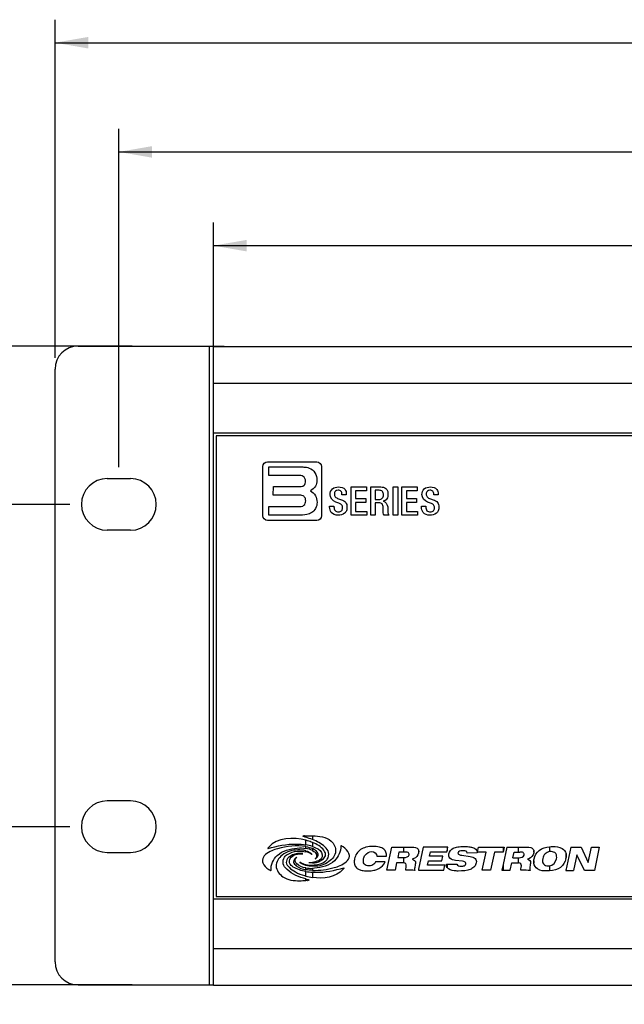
# Paper-space layout 'AV3_1' of a CAD drawing. Header units: inches. Extents: x 0 to 34, y -3.3 to 22.
# Tile 3 of 48: x 6.8 to 10, y 4.9 to 10.2. Entities that reach past the tile are written whole.
import ezdxf
from ezdxf.enums import TextEntityAlignment as Align

# ---------------------------------------------------------------- set-up
doc = ezdxf.new("R2010")
doc.units = ezdxf.units.IN
doc.header["$LTSCALE"] = 1.87
doc.header["$MEASUREMENT"] = 0
doc.layers.get('0').update_dxf_attribs({"linetype": 'CONTINUOUS'})
doc.layers.add('3_ALL_AXES', color=7, linetype='CONTINUOUS')
doc.layers.add('DIM', color=7, linetype='CONTINUOUS')
doc.dimstyles.new('DIMSTYLE_1', dxfattribs={"dimtxt": 0.125, "dimasz": 0.18, "dimexe": 0.125, "dimexo": 0.0625, "dimgap": 0.0625, "dimtad": 0, "dimtih": 1, "dimtoh": 1, "dimzin": 4, "dimdsep": 46, "dimtxsty": 'Standard', "dimblk": '_FILLED', "dimblk1": '_FILLED', "dimblk2": '_FILLED', "dimcen": 0.09, "dimadec": 0, "dimazin": 0, "dimtp": 0.01, "dimtm": 0.01, "dimtfac": 1, "dimtofl": 0, "dimtmove": 0, "dimatfit": 3, "dimldrblk": '_FILLED', "dimfxl": 0, "dimtolj": 1, "dimtzin": 4, "dimarcsym": 0})

# ---------------------------------------------------------------- blocks, each defined once
blk = doc.blocks.new('_FILLED')
at = {"color": 0, "linetype": 'ByBlock'}
blk.add_solid([(0, 0), (-1, 0.174), (-1, -0.174)], dxfattribs=at)
blk = doc.blocks.new('*D5')
at = {"layer": 'DIM', "color": 2, "linetype": 'Continuous'}
for p, q in [((6.9527, 8.3751), (6.9527, 10.2105)), ((25.9527, 8.3751), (25.9527, 10.2105)), ((6.9527, 10.0855), (14.5877, 10.0855)), ((25.9527, 10.0855), (15.5877, 10.0855))]:
    blk.add_line(p, q, dxfattribs=at)
at = {"layer": 'DIM', "color": 2, "linetype": 'Continuous', "xscale": 0.18, "yscale": 0.18, "zscale": 0.18, "rotation": 180}
blk.add_blockref('_FILLED', (6.9527, 10.0855), dxfattribs=at)
at = {"layer": 'DIM', "color": 2, "linetype": 'Continuous', "xscale": 0.18, "yscale": 0.18, "zscale": 0.18}
blk.add_blockref('_FILLED', (25.9527, 10.0855), dxfattribs=at)
at = {"layer": 'DIM', "color": 2, "linetype": 'Continuous'}
for s, width, p, p2 in [('19.00', 1.362964, (14.6502, 10.023), (15.2752, 10.023)), ('[', 1.498984, (14.6502, 9.8355), (14.7752, 9.8355)), ('482,6', 1.111027, (14.7752, 9.8355), (15.4002, 9.8355)), (']', 1.498984, (15.4002, 9.8355), (15.5252, 9.8355))]:
    blk.add_text(s, height=0.125, dxfattribs=dict(at, width=width)).set_placement(p, p2, align=Align.FIT)
blk = doc.blocks.new('*D6')
at = {"layer": 'DIM', "color": 2, "linetype": 'Continuous'}
for p, q in [((7.2991, 7.7808), (7.2991, 9.6175)), ((25.6062, 7.7808), (25.6062, 9.6175)), ((7.2991, 9.4925), (16.0777, 9.4925)), ((25.6062, 9.4925), (16.8277, 9.4925))]:
    blk.add_line(p, q, dxfattribs=at)
at = {"layer": 'DIM', "color": 2, "linetype": 'Continuous', "xscale": 0.18, "yscale": 0.18, "zscale": 0.18, "rotation": 180}
blk.add_blockref('_FILLED', (7.2991, 9.4925), dxfattribs=at)
at = {"layer": 'DIM', "color": 2, "linetype": 'Continuous', "xscale": 0.18, "yscale": 0.18, "zscale": 0.18}
blk.add_blockref('_FILLED', (25.6062, 9.4925), dxfattribs=at)
at = {"layer": 'DIM', "color": 2, "linetype": 'Continuous'}
for s, width, p, p2 in [('18.31', 1.363216, (16.1402, 9.43), (16.7652, 9.43)), ('[', 1.498984, (16.1402, 9.2425), (16.2652, 9.2425)), (']', 1.498984, (16.6402, 9.2425), (16.7652, 9.2425))]:
    blk.add_text(s, height=0.125, dxfattribs=dict(at, width=width)).set_placement(p, p2, align=Align.FIT)
blk.add_text('465', height=0.125, dxfattribs=at).set_placement((16.2652, 9.2425), (16.6402, 9.2425), align=Align.FIT)
blk = doc.blocks.new('*D7')
at = {"layer": 'DIM', "color": 2, "linetype": 'Continuous'}
for p, q in [((7.8127, 8.3973), (7.8127, 9.1084)), ((25.0927, 8.3973), (25.0927, 9.1084)), ((7.8127, 8.9834), (17.2286, 8.9834)), ((25.0927, 8.9834), (18.2286, 8.9834))]:
    blk.add_line(p, q, dxfattribs=at)
at = {"layer": 'DIM', "color": 2, "linetype": 'Continuous', "xscale": 0.18, "yscale": 0.18, "zscale": 0.18, "rotation": 180}
blk.add_blockref('_FILLED', (7.8127, 8.9834), dxfattribs=at)
at = {"layer": 'DIM', "color": 2, "linetype": 'Continuous', "xscale": 0.18, "yscale": 0.18, "zscale": 0.18}
blk.add_blockref('_FILLED', (25.0927, 8.9834), dxfattribs=at)
at = {"layer": 'DIM', "color": 2, "linetype": 'Continuous'}
for s, width, p, p2 in [('17.28', 1.249788, (17.2911, 8.9209), (17.9161, 8.9209)), ('[', 1.498984, (17.2911, 8.7334), (17.4161, 8.7334)), ('438,9', 1.111027, (17.4161, 8.7334), (18.0411, 8.7334)), (']', 1.498984, (18.0411, 8.7334), (18.1661, 8.7334))]:
    blk.add_text(s, height=0.125, dxfattribs=dict(at, width=width)).set_placement(p, p2, align=Align.FIT)
blk = doc.blocks.new('*D8')
at = {"layer": 'DIM', "color": 2, "linetype": 'Continuous'}
for p, q in [((7.3719, 8.4376), (3.3583, 8.4376)), ((3.4833, 8.4376), (3.4833, 6.8283)), ((3.4833, 4.9691), (3.4833, 6.3908)), ((7.3719, 4.9691), (3.3583, 4.9691))]:
    blk.add_line(p, q, dxfattribs=at)
at = {"layer": 'DIM', "color": 2, "linetype": 'Continuous', "xscale": 0.18, "yscale": 0.18, "zscale": 0.18}
for p, rotation in [((3.4833, 8.4376), 90), ((3.4833, 4.9691), 270)]:
    blk.add_blockref('_FILLED', p, dxfattribs=dict(at, rotation=rotation))
at = {"layer": 'DIM', "color": 2, "linetype": 'Continuous'}
for s, width, p, p2 in [('3.47', 1.199919, (3.1083, 6.6408), (3.6083, 6.6408)), ('[', 1.498984, (3.1083, 6.4533), (3.2333, 6.4533)), ('88,1', 1.262842, (3.2333, 6.4533), (3.7333, 6.4533)), (']', 1.498984, (3.7333, 6.4533), (3.8583, 6.4533))]:
    blk.add_text(s, height=0.125, dxfattribs=dict(at, width=width)).set_placement(p, p2, align=Align.FIT)
blk = doc.blocks.new('*D9')
at = {"layer": 'DIM', "color": 2, "linetype": 'Continuous'}
for p, q in [((7.0336, 7.5783), (4.8486, 7.5783)), ((4.9736, 7.5783), (4.9736, 6.8283)), ((4.9736, 5.8283), (4.9736, 6.3908)), ((7.0336, 5.8283), (4.8486, 5.8283))]:
    blk.add_line(p, q, dxfattribs=at)
at = {"layer": 'DIM', "color": 2, "linetype": 'Continuous', "xscale": 0.18, "yscale": 0.18, "zscale": 0.18}
for p, rotation in [((4.9736, 7.5783), 90), ((4.9736, 5.8283), 270)]:
    blk.add_blockref('_FILLED', p, dxfattribs=dict(at, rotation=rotation))
at = {"layer": 'DIM', "color": 2, "linetype": 'Continuous'}
for s, width, p, p2 in [('1.75', 1.333032, (4.5986, 6.6408), (5.0986, 6.6408)), ('[', 1.498984, (4.5986, 6.4533), (4.7236, 6.4533)), ('44,5', 1.142746, (4.7236, 6.4533), (5.2236, 6.4533)), (']', 1.498984, (5.2236, 6.4533), (5.3486, 6.4533))]:
    blk.add_text(s, height=0.125, dxfattribs=dict(at, width=width)).set_placement(p, p2, align=Align.FIT)
blk = doc.blocks.new('*D10')
at = {"layer": 'DIM', "color": 2, "linetype": 'Continuous'}
for p, q in [((4.9736, 5.8283), (4.9736, 6.2033)), ((7.0336, 5.8283), (4.8486, 5.8283)), ((7.3719, 4.9691), (4.8486, 4.9691)), ((4.9736, 4.9691), (4.9736, 4.2121)), ((4.9736, 4.2121), (5.0361, 4.2121))]:
    blk.add_line(p, q, dxfattribs=at)
at = {"layer": 'DIM', "color": 2, "linetype": 'Continuous', "xscale": 0.18, "yscale": 0.18, "zscale": 0.18}
for p, rotation in [((4.9736, 5.8283), 270), ((4.9736, 4.9691), 90)]:
    blk.add_blockref('_FILLED', p, dxfattribs=dict(at, rotation=rotation))
at = {"layer": 'DIM', "color": 2, "linetype": 'Continuous'}
for s, width, p, p2 in [('.86', 1.28559, (5.0986, 4.1496), (5.4736, 4.1496)), ('[', 1.498984, (5.0986, 3.9621), (5.2236, 3.9621)), ('21,8', 1.262842, (5.2236, 3.9621), (5.7236, 3.9621)), (']', 1.498984, (5.7236, 3.9621), (5.8486, 3.9621))]:
    blk.add_text(s, height=0.125, dxfattribs=dict(at, width=width)).set_placement(p, p2, align=Align.FIT)

psp = doc.layouts.new('AV3_1')

# ---------------------------------------------------------------- linework, layer by layer
at = {"color": 3, "linetype": 'Continuous'}
for p, q in [((7.0777, 8.4376), (7.8712, 8.4376)), ((7.8712, 8.4348), (7.8712, 8.4376)), ((6.9527, 5.0941), (6.9527, 8.3126)), ((7.8277, 7.9498), (7.8277, 5.4498)), ((25.0777, 7.9498), (7.8277, 7.9498)), ((7.8277, 5.4498), (25.0777, 5.4498)), ((7.0777, 4.9691), (7.8127, 4.9691))]:
    psp.add_line(p, q, dxfattribs=at)
at = {"color": 9, "linetype": 'Continuous'}
psp.add_line((7.7912, 4.9691), (7.7912, 8.4376), dxfattribs=at)
at = {"color": 7, "linetype": 'Continuous'}
for p, q in [((7.8127, 4.9658), (7.8127, 8.4348)), ((25.0927, 8.4348), (7.8127, 8.4348)), ((25.0927, 8.2348), (7.8127, 8.2348)), ((25.0927, 7.9658), (7.8127, 7.9658)), ((25.0927, 5.4348), (7.8127, 5.4348)), ((25.0927, 5.1658), (7.8127, 5.1658)), ((25.0927, 4.9658), (7.8127, 4.9658))]:
    psp.add_line(p, q, dxfattribs=at)
at = {"color": 2, "linetype": 'Continuous'}
for p, q in [((8.1058, 7.8098), (8.3737, 7.8096)), ((8.0799, 7.5166), (8.08, 7.784)), ((8.1125, 7.7355), (8.1125, 7.7819)), ((8.1125, 7.7819), (8.281, 7.7818)), ((8.3994, 7.7839), (8.3993, 7.5165)), ((8.2711, 7.7355), (8.1125, 7.7355)), ((8.1372, 7.6291), (8.1373, 7.6755)), ((8.1373, 7.6755), (8.2711, 7.6754)), ((8.5588, 7.5198), (8.5588, 7.6734)), ((8.5588, 7.6734), (8.6423, 7.6734)), ((8.5835, 7.6528), (8.5835, 7.6102)), ((8.6423, 7.6527), (8.5835, 7.6528)), ((8.6423, 7.6734), (8.6423, 7.6527)), ((8.6659, 7.5198), (8.666, 7.6733)), ((8.666, 7.6733), (8.7203, 7.6733)), ((8.6905, 7.6549), (8.6905, 7.605)), ((8.7114, 7.6549), (8.6905, 7.6549)), ((8.7878, 7.5197), (8.7879, 7.6733)), ((8.7879, 7.6733), (8.8125, 7.6733)), ((8.8125, 7.6733), (8.8124, 7.5197)), ((8.8343, 7.5197), (8.8344, 7.6733)), ((8.8344, 7.6733), (8.9175, 7.6732)), ((8.8589, 7.6526), (8.8589, 7.6101)), ((8.9175, 7.6526), (8.8589, 7.6526)), ((8.9175, 7.6732), (8.9175, 7.6526)), ((8.2711, 7.6291), (8.1372, 7.6291)), ((8.4906, 7.6092), (8.5067, 7.6035)), ((8.5092, 7.6312), (8.5092, 7.6343)), ((8.533, 7.6311), (8.5092, 7.6312)), ((8.533, 7.6345), (8.533, 7.6311)), ((8.5835, 7.6102), (8.6389, 7.6102)), ((8.6389, 7.6102), (8.6389, 7.5895)), ((8.6905, 7.605), (8.7101, 7.605)), ((8.8589, 7.6101), (8.9141, 7.61)), ((8.9141, 7.61), (8.9141, 7.5894)), ((8.9892, 7.609), (9.0053, 7.6032)), ((9.0078, 7.6309), (9.0078, 7.6341)), ((9.0316, 7.6309), (9.0078, 7.6309)), ((9.0316, 7.6343), (9.0316, 7.6309)), ((8.1124, 7.52), (8.1124, 7.5664)), ((8.1124, 7.5664), (8.2711, 7.5663)), ((8.4428, 7.565), (8.4428, 7.5685)), ((8.4428, 7.5685), (8.4663, 7.5685)), ((8.4663, 7.5685), (8.4663, 7.5648)), ((8.4919, 7.5855), (8.4756, 7.5911)), ((8.5835, 7.5895), (8.5835, 7.5405)), ((8.6389, 7.5895), (8.5835, 7.5895)), ((8.5835, 7.5405), (8.644, 7.5404)), ((8.644, 7.5404), (8.644, 7.5198)), ((8.6905, 7.5864), (8.6904, 7.5198)), ((8.7105, 7.5864), (8.6905, 7.5864)), ((8.8589, 7.5894), (8.8589, 7.5403)), ((8.9141, 7.5894), (8.8589, 7.5894)), ((8.8589, 7.5403), (8.9192, 7.5403)), ((8.9192, 7.5403), (8.9192, 7.5197)), ((8.9414, 7.5648), (8.9414, 7.5683)), ((8.9414, 7.5683), (8.9649, 7.5683)), ((8.9649, 7.5683), (8.9649, 7.5646)), ((8.9905, 7.5852), (8.9742, 7.5908)), ((8.3735, 7.4908), (8.1057, 7.4909)), ((8.2738, 7.5199), (8.1124, 7.52)), ((8.644, 7.5198), (8.5588, 7.5198)), ((8.6904, 7.5198), (8.6659, 7.5198)), ((8.7659, 7.5197), (8.7381, 7.5197)), ((8.8124, 7.5197), (8.7878, 7.5197)), ((8.9192, 7.5197), (8.8343, 7.5197)), ((8.314, 5.7787), (8.314, 5.7707)), ((8.3502, 5.7791), (8.3502, 5.7583)), ((8.314, 5.7297), (8.314, 5.7547)), ((8.3502, 5.7421), (8.3502, 5.7207)), ((8.314, 5.7104), (8.314, 5.7201)), ((8.314, 5.6922), (8.314, 5.6977)), ((8.3502, 5.7094), (8.3501, 5.6981)), ((8.5502, 5.668), (8.5502, 5.6714)), ((8.6987, 5.6685), (8.7509, 5.6685)), ((8.7525, 5.5917), (8.7793, 5.7173)), ((8.7793, 5.7173), (8.8774, 5.7173)), ((8.8188, 5.6904), (8.8124, 5.6601)), ((8.8501, 5.6904), (8.8188, 5.6904)), ((8.8432, 5.7173), (8.8431, 5.6904)), ((8.951, 5.7173), (8.9253, 5.597)), ((8.9254, 5.7012), (8.9254, 5.6845)), ((9.0844, 5.7172), (8.951, 5.7173)), ((8.9852, 5.669), (8.99, 5.6915)), ((9.0572, 5.669), (8.9852, 5.669)), ((8.99, 5.6915), (9.0789, 5.6914)), ((9.0517, 5.643), (9.0572, 5.669)), ((9.0789, 5.6914), (9.08, 5.6969)), ((9.0801, 5.7172), (9.08, 5.6969)), ((9.08, 5.6969), (9.0844, 5.7172)), ((9.1598, 5.6732), (9.2052, 5.6666)), ((9.2429, 5.6871), (9.1894, 5.6853)), ((9.2402, 5.7001), (9.2445, 5.6918)), ((9.243, 5.6902), (9.2429, 5.6871)), ((9.292, 5.6902), (9.243, 5.6902)), ((9.2445, 5.6918), (9.2499, 5.7171)), ((9.2499, 5.7171), (9.3903, 5.7171)), ((9.271, 5.5914), (9.292, 5.6902)), ((9.3365, 5.6902), (9.3155, 5.5914)), ((9.3846, 5.6902), (9.3365, 5.6902)), ((9.3837, 5.7171), (9.3837, 5.6902)), ((9.4038, 5.7171), (9.3837, 5.6223)), ((9.3903, 5.7171), (9.3846, 5.6902)), ((9.4038, 5.7171), (9.502, 5.717)), ((9.4369, 5.6598), (9.4434, 5.6902)), ((9.4434, 5.6902), (9.4747, 5.6901)), ((9.4677, 5.6901), (9.4677, 5.717)), ((9.5508, 5.6971), (9.5508, 5.6891)), ((9.6364, 5.7197), (9.6364, 5.6927)), ((9.7512, 5.7169), (9.7244, 5.5912)), ((9.7253, 5.6819), (9.7253, 5.661)), ((9.7512, 5.7169), (9.8071, 5.7169)), ((9.784, 5.6754), (9.766, 5.5912)), ((9.8263, 5.5912), (9.784, 5.6754)), ((9.8071, 5.7169), (9.8453, 5.6334)), ((9.8453, 5.6334), (9.863, 5.7168)), ((9.863, 5.7168), (9.9059, 5.7168)), ((9.9059, 5.7168), (9.8791, 5.5911)), ((8.0778, 5.6467), (8.0778, 5.6436)), ((8.314, 5.6227), (8.314, 5.6171)), ((8.3501, 5.6199), (8.3501, 5.613)), ((8.744, 5.6371), (8.6918, 5.6371)), ((8.8064, 5.632), (8.7978, 5.5916)), ((8.8397, 5.632), (8.8064, 5.632)), ((8.8124, 5.6601), (8.8464, 5.6601)), ((8.8431, 5.6319), (8.8397, 5.632)), ((8.8431, 5.6601), (8.8431, 5.6319)), ((8.8988, 5.6546), (8.8911, 5.6519)), ((8.8911, 5.6519), (8.8985, 5.6485)), ((8.9745, 5.619), (8.9797, 5.6431)), ((9.0679, 5.6189), (8.9745, 5.619)), ((8.9797, 5.6431), (9.0517, 5.643)), ((9.062, 5.5915), (9.0679, 5.6189)), ((9.0762, 5.6171), (9.0757, 5.6209)), ((9.076, 5.6218), (9.0763, 5.6252)), ((9.0763, 5.6252), (9.1325, 5.6251)), ((9.08, 5.6252), (9.08, 5.6066)), ((9.1634, 5.6406), (9.1261, 5.6454)), ((9.3837, 5.6223), (9.3771, 5.5914)), ((9.3837, 5.6223), (9.3837, 5.5914)), ((9.4223, 5.5913), (9.4309, 5.6317)), ((9.4309, 5.6317), (9.4642, 5.6317)), ((9.4369, 5.6598), (9.4709, 5.6598)), ((9.4642, 5.6317), (9.4677, 5.6316)), ((9.4677, 5.6316), (9.4677, 5.6598)), ((9.5234, 5.6544), (9.5156, 5.6516)), ((9.5156, 5.6516), (9.5231, 5.6482)), ((9.5508, 5.6303), (9.5508, 5.6424)), ((9.6364, 5.6157), (9.6364, 5.5882)), ((8.3139, 5.5947), (8.3139, 5.6045)), ((8.3139, 5.5602), (8.3139, 5.5851)), ((8.3613, 5.6026), (8.3501, 5.6018)), ((8.3501, 5.6018), (8.3501, 5.5912)), ((8.3501, 5.5812), (8.3501, 5.5524)), ((8.7978, 5.5916), (8.7525, 5.5917)), ((8.9253, 5.597), (8.9242, 5.5916)), ((8.9242, 5.5916), (9.062, 5.5915)), ((8.9253, 5.597), (8.9253, 5.5916)), ((9.3155, 5.5914), (9.271, 5.5914)), ((9.3771, 5.5914), (9.4223, 5.5913)), ((9.7244, 5.5912), (9.766, 5.5912)), ((9.7253, 5.5912), (9.7253, 5.595)), ((9.8791, 5.5911), (9.8263, 5.5912)), ((8.3139, 5.5362), (8.3139, 5.5442))]:
    psp.add_line(p, q, dxfattribs=at)
at = {"color": 3, "linetype": 'Continuous'}
for centre, start, end in [((7.0777, 8.3126), 90, 180), ((7.0777, 5.0941), 180, 270)]:
    psp.add_arc(centre, 0.125, start, end, dxfattribs=at)
at = {"color": 2, "linetype": 'Continuous'}
for centre, radius, start, end in [((8.1046, 5.085), 0.717, 73.0135, 74.3303), ((8.2376, 5.4789), 0.2861, 72.8008, 74.5016), ((8.2377, 5.4762), 0.2887, 67.0795, 72.9951), ((9.6314, 5.6749), 0.0949, 347.7636, 351.6174), ((8.3899, 5.8364), 0.2865, 252.9141, 254.615), ((8.3975, 5.8615), 0.3128, 254.4954, 261.274), ((8.524, 6.2293), 0.7166, 252.9549, 254.2717)]:
    psp.add_arc(centre, radius, start, end, dxfattribs=at)
for points in [[(8.08, 7.784), (8.08, 7.7962), (8.0937, 7.8098), (8.1058, 7.8098)], [(8.3737, 7.8096), (8.3858, 7.8096), (8.3994, 7.796), (8.3994, 7.7839)], [(8.4756, 7.5911), (8.4598, 7.5972), (8.4449, 7.6147), (8.4449, 7.6316)], [(8.9742, 7.5908), (8.9583, 7.5969), (8.9435, 7.6144), (8.9435, 7.6314)], [(8.1057, 7.4909), (8.0935, 7.4909), (8.0799, 7.5045), (8.0799, 7.5166)], [(8.3993, 7.5165), (8.3993, 7.5043), (8.3857, 7.4907), (8.3735, 7.4908)], [(8.314, 5.7787), (8.3261, 5.7793), (8.3381, 5.7795), (8.3502, 5.7791)], [(8.314, 5.7547), (8.2481, 5.773), (8.1562, 5.7702), (8.112, 5.7179)], [(8.314, 5.7201), (8.2634, 5.7289), (8.2097, 5.7232), (8.1605, 5.7088)], [(8.3502, 5.7583), (8.3383, 5.7629), (8.3262, 5.7669), (8.314, 5.7707)], [(8.3502, 5.7207), (8.3384, 5.7247), (8.3263, 5.7277), (8.314, 5.7297)], [(8.2666, 5.7122), (8.2823, 5.7139), (8.2984, 5.7133), (8.314, 5.7104)], [(8.314, 5.6977), (8.3001, 5.7014), (8.2854, 5.7019), (8.271, 5.7019)], [(8.314, 5.7201), (8.3264, 5.718), (8.3388, 5.7148), (8.3502, 5.7094)], [(8.3501, 5.6981), (8.339, 5.7042), (8.3265, 5.708), (8.314, 5.7104)], [(8.314, 5.6977), (8.3266, 5.6943), (8.3391, 5.6875), (8.3478, 5.6777)], [(8.3469, 5.6768), (8.3379, 5.6849), (8.3258, 5.6896), (8.314, 5.6922)], [(8.3502, 5.7207), (8.3614, 5.7168), (8.3723, 5.7119), (8.3825, 5.7059)], [(8.6267, 5.6553), (8.6281, 5.6616), (8.6312, 5.6678), (8.6356, 5.6735)], [(8.6356, 5.6735), (8.6445, 5.685), (8.6583, 5.6936), (8.6715, 5.6936)], [(8.6715, 5.6936), (8.6839, 5.6936), (8.699, 5.6808), (8.6987, 5.6685)], [(8.8464, 5.6601), (8.8567, 5.6601), (8.8713, 5.6648), (8.8735, 5.6748)], [(8.9254, 5.6845), (8.9222, 5.6716), (8.9114, 5.6591), (8.8988, 5.6546)], [(8.9254, 5.7012), (8.927, 5.6963), (8.9267, 5.6908), (8.9256, 5.6857)], [(9.4709, 5.6598), (9.4812, 5.6598), (9.4959, 5.6645), (9.498, 5.6745)], [(9.5508, 5.6891), (9.5511, 5.6918), (9.5512, 5.6945), (9.5508, 5.6971)], [(9.7253, 5.661), (9.7263, 5.6679), (9.7265, 5.675), (9.7253, 5.6819)], [(8.314, 5.6171), (8.3013, 5.6205), (8.2888, 5.6273), (8.2801, 5.6371)], [(8.2811, 5.638), (8.29, 5.6299), (8.3021, 5.6253), (8.314, 5.6227)], [(8.314, 5.6227), (8.3258, 5.6201), (8.338, 5.6194), (8.3501, 5.6199)], [(8.3501, 5.613), (8.338, 5.6132), (8.3257, 5.614), (8.314, 5.6171)], [(8.3305, 5.6331), (8.3371, 5.6331), (8.3436, 5.6335), (8.3501, 5.6344)], [(8.3501, 5.6318), (8.3436, 5.6314), (8.337, 5.6315), (8.3305, 5.6318)], [(9.08, 5.6066), (9.078, 5.6097), (9.0766, 5.6134), (9.0762, 5.6171)], [(9.5508, 5.6424), (9.5504, 5.6384), (9.5504, 5.6343), (9.5508, 5.6303)], [(9.6364, 5.6157), (9.6539, 5.6181), (9.6699, 5.6361), (9.6736, 5.6534)], [(8.3139, 5.5851), (8.2901, 5.5891), (8.2663, 5.5967), (8.2454, 5.6089)], [(8.3139, 5.6045), (8.3258, 5.6022), (8.338, 5.6014), (8.3501, 5.6018)], [(8.3501, 5.5912), (8.338, 5.5916), (8.3259, 5.5927), (8.3139, 5.5947)], [(8.3139, 5.5851), (8.3259, 5.5831), (8.338, 5.5819), (8.3501, 5.5812)], [(8.3501, 5.5912), (8.3895, 5.5899), (8.4296, 5.595), (8.4674, 5.606)], [(8.516, 5.5969), (8.479, 5.5532), (8.4067, 5.5437), (8.3501, 5.5524)], [(8.2808, 5.5348), (8.2919, 5.535), (8.3031, 5.5356), (8.3139, 5.5362)]]:
    psp.add_open_spline(points, degree=3, dxfattribs=at)
for points, knots in [([(8.281, 7.7818), (8.2881, 7.7817), (8.3053, 7.7818), (8.3229, 7.7798), (8.3322, 7.7759)], [0, 0, 0, 0, 0.413934, 1, 1, 1, 1]), ([(8.3322, 7.7759), (8.3445, 7.7708), (8.3662, 7.7511), (8.3772, 7.7124), (8.3684, 7.6742), (8.3493, 7.6586), (8.3389, 7.6526)], [0, 0, 0, 0, 0.263524, 0.539987, 0.762277, 1, 1, 1, 1]), ([(8.2711, 7.6754), (8.2823, 7.6754), (8.3061, 7.6747), (8.316, 7.7066), (8.303, 7.7362), (8.2808, 7.7355), (8.2711, 7.7355)], [0, 0, 0, 0, 0.290935, 0.500095, 0.748936, 1, 1, 1, 1]), ([(8.3389, 7.6526), (8.3495, 7.6458), (8.3689, 7.6277), (8.3766, 7.5906), (8.3699, 7.5562), (8.3476, 7.5318), (8.3137, 7.5195), (8.2886, 7.5199), (8.2738, 7.5199)], [0, 0, 0, 0, 0.17744, 0.351193, 0.507204, 0.653042, 0.791909, 1, 1, 1, 1]), ([(8.4449, 7.6316), (8.4449, 7.6428), (8.4537, 7.6679), (8.4792, 7.6734), (8.4909, 7.6734)], [0, 0, 0, 0, 0.487867, 1, 1, 1, 1]), ([(8.5092, 7.6343), (8.5092, 7.6398), (8.5067, 7.6525), (8.489, 7.6572), (8.4719, 7.6523), (8.4683, 7.6405), (8.4684, 7.6343)], [0, 0, 0, 0, 0.250283, 0.508613, 0.731162, 1, 1, 1, 1]), ([(8.4909, 7.6734), (8.5035, 7.6734), (8.5292, 7.667), (8.533, 7.6432), (8.533, 7.6345)], [0, 0, 0, 0, 0.592899, 1, 1, 1, 1]), ([(8.7101, 7.605), (8.7166, 7.605), (8.7311, 7.6093), (8.7363, 7.6298), (8.7323, 7.6508), (8.7177, 7.6548), (8.7114, 7.6549)], [0, 0, 0, 0, 0.251813, 0.503213, 0.755532, 1, 1, 1, 1]), ([(8.7203, 7.6733), (8.7299, 7.6733), (8.7461, 7.6695), (8.7579, 7.6513), (8.7603, 7.6313), (8.7566, 7.6077), (8.7411, 7.5973), (8.7336, 7.5961)], [0, 0, 0, 0, 0.260674, 0.393934, 0.561186, 0.79536, 1, 1, 1, 1]), ([(8.9435, 7.6314), (8.9435, 7.6425), (8.9523, 7.6677), (8.9777, 7.6732), (8.9894, 7.6732)], [0, 0, 0, 0, 0.487867, 1, 1, 1, 1]), ([(9.0078, 7.6341), (9.0078, 7.6395), (9.0052, 7.6522), (8.9876, 7.6569), (8.9705, 7.6521), (8.9669, 7.6403), (8.9669, 7.6341)], [0, 0, 0, 0, 0.250293, 0.508176, 0.730997, 1, 1, 1, 1]), ([(8.9894, 7.6732), (9.0021, 7.6732), (9.0278, 7.6668), (9.0316, 7.643), (9.0316, 7.6343)], [0, 0, 0, 0, 0.593032, 1, 1, 1, 1]), ([(8.3128, 7.5973), (8.3128, 7.603), (8.311, 7.6139), (8.2964, 7.6297), (8.2805, 7.6291), (8.2711, 7.6291)], [0, 0, 0, 0, 0.284161, 0.530226, 1, 1, 1, 1]), ([(8.2711, 7.5663), (8.2821, 7.5663), (8.3054, 7.5663), (8.3128, 7.5887), (8.3128, 7.5973)], [0, 0, 0, 0, 0.562134, 1, 1, 1, 1]), ([(8.4684, 7.6343), (8.4685, 7.6287), (8.4724, 7.6165), (8.4844, 7.6116), (8.4906, 7.6092)], [0, 0, 0, 0, 0.444763, 1, 1, 1, 1]), ([(8.5067, 7.6035), (8.5153, 7.6004), (8.528, 7.5939), (8.5361, 7.5776), (8.5375, 7.5621), (8.5354, 7.5447), (8.5204, 7.5233), (8.5001, 7.5199), (8.4877, 7.5199)], [0, 0, 0, 0, 0.21368, 0.307918, 0.415278, 0.575369, 0.708015, 1, 1, 1, 1]), ([(8.7336, 7.5957), (8.7468, 7.5944), (8.7628, 7.5655), (8.7552, 7.539), (8.7617, 7.5225), (8.7659, 7.5197)], [0, 0, 0, 0, 0.460482, 0.82295, 1, 1, 1, 1]), ([(8.9669, 7.6341), (8.967, 7.6285), (8.9709, 7.6163), (8.983, 7.6114), (8.9892, 7.609)], [0, 0, 0, 0, 0.444525, 1, 1, 1, 1]), ([(9.0053, 7.6032), (9.0139, 7.6002), (9.0266, 7.5937), (9.0347, 7.5773), (9.0361, 7.5618), (9.0339, 7.5445), (9.019, 7.523), (8.9987, 7.5196), (8.9862, 7.5196)], [0, 0, 0, 0, 0.213618, 0.307834, 0.415204, 0.575316, 0.707978, 1, 1, 1, 1]), ([(8.4877, 7.5199), (8.4746, 7.5199), (8.4476, 7.5284), (8.4428, 7.5545), (8.4428, 7.565)], [0, 0, 0, 0, 0.553245, 1, 1, 1, 1]), ([(8.4663, 7.5648), (8.4663, 7.5577), (8.4689, 7.5421), (8.4902, 7.5354), (8.509, 7.5418), (8.513, 7.554), (8.5132, 7.5599), (8.5132, 7.5603)], [0, 0, 0, 0, 0.279288, 0.536782, 0.77664, 0.986559, 1, 1, 1, 1]), ([(8.5132, 7.5603), (8.5132, 7.5663), (8.5094, 7.5786), (8.4976, 7.5838), (8.4919, 7.5855)], [0, 0, 0, 0, 0.491186, 1, 1, 1, 1]), ([(8.7381, 7.5197), (8.735, 7.5233), (8.7337, 7.5334), (8.7332, 7.5476), (8.7331, 7.5632), (8.7315, 7.5833), (8.7166, 7.5864), (8.7105, 7.5864)], [0, 0, 0, 0, 0.176068, 0.347661, 0.536812, 0.773147, 1, 1, 1, 1]), ([(8.9862, 7.5196), (8.9732, 7.5196), (8.9461, 7.5282), (8.9414, 7.5543), (8.9414, 7.5648)], [0, 0, 0, 0, 0.553245, 1, 1, 1, 1]), ([(8.9649, 7.5646), (8.9649, 7.5575), (8.9675, 7.5419), (8.9888, 7.5352), (9.0076, 7.5416), (9.0116, 7.5537), (9.0118, 7.5597), (9.0118, 7.56)], [0, 0, 0, 0, 0.279226, 0.536823, 0.77666, 0.98656, 1, 1, 1, 1]), ([(9.0118, 7.56), (9.0118, 7.5661), (9.008, 7.5783), (8.9962, 7.5835), (8.9905, 7.5852)], [0, 0, 0, 0, 0.491186, 1, 1, 1, 1]), ([(8.2982, 5.7753), (8.2978, 5.7754), (8.3007, 5.7834), (8.3083, 5.7783), (8.3133, 5.7786)], [0, 0, 0, 0, 0.078984, 1, 1, 1, 1]), ([(8.3502, 5.7791), (8.3849, 5.7778), (8.4476, 5.7728), (8.4882, 5.6907), (8.4373, 5.6261), (8.3833, 5.6125), (8.3524, 5.613), (8.3501, 5.613)], [0, 0, 0, 0, 0.320751, 0.510822, 0.714359, 0.979004, 1, 1, 1, 1]), ([(8.1086, 5.7091), (8.1577, 5.7247), (8.2273, 5.7379), (8.2966, 5.7327), (8.314, 5.7297)], [0, 0, 0, 0, 0.745392, 1, 1, 1, 1]), ([(8.4297, 5.6513), (8.4365, 5.6619), (8.4431, 5.6901), (8.408, 5.7315), (8.374, 5.749), (8.3502, 5.7583)], [0, 0, 0, 0, 0.248328, 0.493889, 1, 1, 1, 1]), ([(8.409, 5.6543), (8.4152, 5.6599), (8.425, 5.6766), (8.4045, 5.7171), (8.3731, 5.7324), (8.3502, 5.7421)], [0, 0, 0, 0, 0.200444, 0.40084, 1, 1, 1, 1]), ([(8.5033, 5.7236), (8.5048, 5.6944), (8.4722, 5.6229), (8.3995, 5.6066), (8.3613, 5.6026)], [0, 0, 0, 0, 0.432813, 1, 1, 1, 1]), ([(8.5153, 5.7184), (8.5133, 5.7198), (8.5093, 5.7211), (8.5061, 5.7249), (8.5033, 5.724), (8.5033, 5.7236)], [0, 0, 0, 0, 0.530896, 0.915783, 1, 1, 1, 1]), ([(8.1605, 5.7088), (8.1496, 5.7056), (8.118, 5.6948), (8.079, 5.6705), (8.0778, 5.6467)], [0, 0, 0, 0, 0.321905, 1, 1, 1, 1]), ([(8.112, 5.7179), (8.1108, 5.7165), (8.1097, 5.7137), (8.107, 5.711), (8.1082, 5.709), (8.1086, 5.7091)], [0, 0, 0, 0, 0.545407, 0.883093, 1, 1, 1, 1]), ([(8.1246, 5.5913), (8.1231, 5.6205), (8.1558, 5.6919), (8.2285, 5.7082), (8.2666, 5.7122)], [0, 0, 0, 0, 0.432783, 1, 1, 1, 1]), ([(8.271, 5.7019), (8.2409, 5.7018), (8.1861, 5.6886), (8.1361, 5.6136), (8.1925, 5.5405), (8.2486, 5.5344), (8.2808, 5.5348)], [0, 0, 0, 0, 0.281594, 0.494731, 0.708134, 1, 1, 1, 1]), ([(8.1982, 5.6635), (8.2027, 5.6705), (8.237, 5.6955), (8.2822, 5.6991), (8.314, 5.6922)], [0, 0, 0, 0, 0.204794, 1, 1, 1, 1]), ([(8.2975, 5.683), (8.2875, 5.6835), (8.2598, 5.6838), (8.2321, 5.6724), (8.2189, 5.6605)], [0, 0, 0, 0, 0.360489, 1, 1, 1, 1]), ([(8.2454, 5.6089), (8.2368, 5.614), (8.2209, 5.6276), (8.2302, 5.6753), (8.2729, 5.6818), (8.2974, 5.6817)], [0, 0, 0, 0, 0.234491, 0.423165, 1, 1, 1, 1]), ([(8.3825, 5.7059), (8.3956, 5.6982), (8.4178, 5.6528), (8.3698, 5.6372), (8.3501, 5.6344)], [0, 0, 0, 0, 0.43368, 1, 1, 1, 1]), ([(8.3501, 5.6981), (8.359, 5.6932), (8.3781, 5.6808), (8.3697, 5.6585), (8.3634, 5.6529)], [0, 0, 0, 0, 0.544642, 1, 1, 1, 1]), ([(8.3642, 5.6518), (8.3727, 5.658), (8.3892, 5.6775), (8.3676, 5.6988), (8.3558, 5.7066), (8.3502, 5.7094)], [0, 0, 0, 0, 0.41501, 0.750686, 1, 1, 1, 1]), ([(8.4674, 5.606), (8.4783, 5.6092), (8.5099, 5.62), (8.5489, 5.6442), (8.5502, 5.668)], [0, 0, 0, 0, 0.321674, 1, 1, 1, 1]), ([(8.5502, 5.6714), (8.55, 5.6752), (8.5452, 5.695), (8.5284, 5.7091), (8.5153, 5.7184)], [0, 0, 0, 0, 0.189583, 1, 1, 1, 1]), ([(8.7509, 5.6685), (8.7526, 5.6821), (8.7433, 5.7079), (8.7101, 5.7192), (8.6773, 5.7219), (8.6417, 5.7188), (8.6098, 5.7062), (8.5873, 5.6835), (8.5791, 5.6609), (8.5767, 5.647), (8.5763, 5.6436)], [0, 0, 0, 0, 0.16912, 0.273639, 0.415423, 0.576117, 0.708901, 0.829612, 0.957626, 1, 1, 1, 1]), ([(8.8735, 5.6748), (8.8745, 5.6795), (8.8687, 5.6926), (8.8562, 5.6904), (8.8501, 5.6904)], [0, 0, 0, 0, 0.442444, 1, 1, 1, 1]), ([(8.8774, 5.7173), (8.8911, 5.7173), (8.9117, 5.72), (8.9241, 5.7052), (8.9254, 5.7012)], [0, 0, 0, 0, 0.768374, 1, 1, 1, 1]), ([(9.1261, 5.6454), (9.115, 5.6467), (9.0926, 5.6503), (9.0878, 5.6729), (9.0895, 5.6808)], [0, 0, 0, 0, 0.57965, 1, 1, 1, 1]), ([(9.0895, 5.6808), (9.0921, 5.6934), (9.1082, 5.7124), (9.1405, 5.7195), (9.1691, 5.7211), (9.1963, 5.72), (9.2202, 5.7162), (9.2361, 5.708), (9.2402, 5.7001)], [0, 0, 0, 0, 0.22454, 0.372717, 0.569684, 0.725274, 0.844409, 1, 1, 1, 1]), ([(9.1894, 5.6853), (9.1886, 5.6896), (9.1797, 5.6979), (9.1637, 5.6982), (9.1484, 5.6975), (9.1393, 5.6896), (9.1391, 5.6841), (9.1394, 5.6829)], [0, 0, 0, 0, 0.208945, 0.497417, 0.753445, 0.942603, 1, 1, 1, 1]), ([(9.1394, 5.6829), (9.1395, 5.682), (9.1405, 5.6793), (9.1475, 5.6744), (9.1548, 5.6739), (9.1598, 5.6732)], [0, 0, 0, 0, 0.106583, 0.356028, 1, 1, 1, 1]), ([(9.498, 5.6745), (9.499, 5.6792), (9.4932, 5.6923), (9.4807, 5.6901), (9.4747, 5.6901)], [0, 0, 0, 0, 0.442533, 1, 1, 1, 1]), ([(9.502, 5.717), (9.5156, 5.717), (9.538, 5.7203), (9.5501, 5.7024), (9.5508, 5.6971)], [0, 0, 0, 0, 0.718741, 1, 1, 1, 1]), ([(9.5508, 5.6891), (9.5507, 5.6879), (9.5481, 5.6732), (9.5363, 5.659), (9.5234, 5.6544)], [0, 0, 0, 0, 0.082683, 1, 1, 1, 1]), ([(9.5508, 5.6424), (9.5511, 5.6461), (9.5543, 5.6673), (9.5766, 5.7071), (9.6164, 5.718), (9.6364, 5.7197)], [0, 0, 0, 0, 0.089359, 0.51577, 1, 1, 1, 1]), ([(9.6364, 5.6927), (9.6275, 5.6914), (9.609, 5.6828), (9.5991, 5.659), (9.597, 5.6393), (9.6033, 5.6198), (9.6223, 5.6145), (9.6339, 5.6154), (9.6364, 5.6157)], [0, 0, 0, 0, 0.221195, 0.460845, 0.598213, 0.707598, 0.937635, 1, 1, 1, 1]), ([(9.6364, 5.7197), (9.642, 5.7202), (9.6647, 5.7208), (9.7017, 5.7195), (9.7232, 5.6936), (9.7253, 5.6819)], [0, 0, 0, 0, 0.160202, 0.657335, 1, 1, 1, 1]), ([(9.6736, 5.6534), (9.6756, 5.663), (9.6753, 5.6862), (9.6505, 5.694), (9.6389, 5.693), (9.6364, 5.6927)], [0, 0, 0, 0, 0.455497, 0.882403, 1, 1, 1, 1]), ([(8.0778, 5.6436), (8.0779, 5.6398), (8.0826, 5.62), (8.0994, 5.6058), (8.1127, 5.5964)], [0, 0, 0, 0, 0.18948, 1, 1, 1, 1]), ([(8.3139, 5.5442), (8.2774, 5.5553), (8.2286, 5.5731), (8.1848, 5.6247), (8.1914, 5.6529), (8.1982, 5.6635)], [0, 0, 0, 0, 0.604382, 0.801066, 1, 1, 1, 1]), ([(8.2189, 5.6605), (8.212, 5.6542), (8.2018, 5.6328), (8.2246, 5.6025), (8.2593, 5.5797), (8.2891, 5.5676), (8.3058, 5.5625)], [0, 0, 0, 0, 0.183159, 0.38383, 0.662152, 1, 1, 1, 1]), ([(8.2637, 5.663), (8.2553, 5.6569), (8.2396, 5.6374), (8.2698, 5.6055), (8.2955, 5.5979), (8.3139, 5.5947)], [0, 0, 0, 0, 0.277017, 0.501799, 1, 1, 1, 1]), ([(8.3139, 5.6045), (8.2955, 5.6079), (8.2693, 5.6147), (8.2513, 5.645), (8.2596, 5.6576), (8.2645, 5.662)], [0, 0, 0, 0, 0.597034, 0.791637, 1, 1, 1, 1]), ([(8.3501, 5.6318), (8.3573, 5.6321), (8.3785, 5.6343), (8.3985, 5.6448), (8.409, 5.6543)], [0, 0, 0, 0, 0.33517, 1, 1, 1, 1]), ([(8.3501, 5.6199), (8.3733, 5.6208), (8.4041, 5.6265), (8.4265, 5.6463), (8.4297, 5.6513)], [0, 0, 0, 0, 0.796393, 1, 1, 1, 1]), ([(8.5763, 5.6436), (8.5757, 5.6375), (8.5759, 5.6236), (8.5858, 5.6049), (8.5978, 5.5978), (8.6034, 5.5955)], [0, 0, 0, 0, 0.304876, 0.700836, 1, 1, 1, 1]), ([(8.6647, 5.6164), (8.6619, 5.6159), (8.6537, 5.6152), (8.6412, 5.6168), (8.6245, 5.6288), (8.6247, 5.6457), (8.6267, 5.6553)], [0, 0, 0, 0, 0.123876, 0.363479, 0.557711, 1, 1, 1, 1]), ([(8.6918, 5.6371), (8.6887, 5.6306), (8.6806, 5.6209), (8.6692, 5.6172), (8.6647, 5.6164)], [0, 0, 0, 0, 0.610396, 1, 1, 1, 1]), ([(8.7029, 5.5973), (8.7053, 5.5984), (8.7228, 5.6066), (8.7375, 5.6218), (8.744, 5.6371)], [0, 0, 0, 0, 0.137907, 1, 1, 1, 1]), ([(8.8556, 5.5916), (8.8553, 5.5942), (8.8564, 5.6023), (8.8596, 5.6135), (8.8578, 5.6297), (8.8475, 5.6316), (8.8431, 5.6319)], [0, 0, 0, 0, 0.158925, 0.476063, 0.734794, 1, 1, 1, 1]), ([(8.8985, 5.6485), (8.9024, 5.6467), (8.911, 5.6396), (8.907, 5.6245), (8.9052, 5.6119), (8.9036, 5.6009), (8.9038, 5.5937), (8.9056, 5.5907)], [0, 0, 0, 0, 0.202397, 0.460888, 0.672277, 0.832213, 1, 1, 1, 1]), ([(9.1325, 5.6251), (9.1343, 5.6166), (9.1547, 5.6132), (9.1721, 5.614), (9.1828, 5.6229), (9.1824, 5.6285), (9.1821, 5.6296)], [0, 0, 0, 0, 0.436383, 0.726482, 0.940872, 1, 1, 1, 1]), ([(9.2052, 5.6666), (9.2152, 5.6651), (9.2309, 5.6616), (9.2395, 5.6444), (9.238, 5.6287), (9.2299, 5.6103), (9.1968, 5.5882), (9.1642, 5.5874), (9.141, 5.5874)], [0, 0, 0, 0, 0.179557, 0.245996, 0.322343, 0.451514, 0.588872, 1, 1, 1, 1]), ([(9.1821, 5.6296), (9.1814, 5.6322), (9.1766, 5.6396), (9.1683, 5.64), (9.1634, 5.6406)], [0, 0, 0, 0, 0.340489, 1, 1, 1, 1]), ([(9.4802, 5.5913), (9.4798, 5.5939), (9.481, 5.602), (9.4841, 5.6132), (9.4824, 5.6294), (9.4721, 5.6313), (9.4677, 5.6316)], [0, 0, 0, 0, 0.158925, 0.476063, 0.734794, 1, 1, 1, 1]), ([(9.5231, 5.6482), (9.5269, 5.6464), (9.5355, 5.6393), (9.5315, 5.6242), (9.5297, 5.6116), (9.5281, 5.6007), (9.5284, 5.5934), (9.5301, 5.5904)], [0, 0, 0, 0, 0.202349, 0.460852, 0.672267, 0.832203, 1, 1, 1, 1]), ([(9.6364, 5.5882), (9.6321, 5.5879), (9.6101, 5.5874), (9.5722, 5.5886), (9.552, 5.6179), (9.5508, 5.6303)], [0, 0, 0, 0, 0.124116, 0.640267, 1, 1, 1, 1]), ([(9.7241, 5.6547), (9.7203, 5.6368), (9.6989, 5.5988), (9.6572, 5.5895), (9.6364, 5.5882)], [0, 0, 0, 0, 0.468526, 1, 1, 1, 1]), ([(8.1127, 5.5964), (8.1146, 5.595), (8.1186, 5.5937), (8.1218, 5.5899), (8.1246, 5.5909), (8.1246, 5.5913)], [0, 0, 0, 0, 0.531336, 0.916541, 1, 1, 1, 1]), ([(8.3501, 5.5812), (8.3556, 5.5809), (8.4127, 5.5789), (8.4702, 5.5901), (8.5194, 5.6057)], [0, 0, 0, 0, 0.096477, 1, 1, 1, 1]), ([(8.5194, 5.6057), (8.5198, 5.6058), (8.5209, 5.6038), (8.5182, 5.6011), (8.5172, 5.5983), (8.516, 5.5969)], [0, 0, 0, 0, 0.117914, 0.456204, 1, 1, 1, 1]), ([(8.6034, 5.5955), (8.6063, 5.5943), (8.6177, 5.5905), (8.6293, 5.5889), (8.6379, 5.5885)], [0, 0, 0, 0, 0.262066, 1, 1, 1, 1]), ([(8.6379, 5.5885), (8.6416, 5.5883), (8.6518, 5.5881), (8.6621, 5.5885), (8.6685, 5.5892)], [0, 0, 0, 0, 0.363534, 1, 1, 1, 1]), ([(8.6685, 5.5892), (8.6734, 5.5897), (8.6851, 5.5914), (8.6965, 5.5946), (8.7029, 5.5973)], [0, 0, 0, 0, 0.412729, 1, 1, 1, 1]), ([(8.9056, 5.5907), (8.8912, 5.5922), (8.8745, 5.5915), (8.8578, 5.5916), (8.8556, 5.5916)], [0, 0, 0, 0, 0.868371, 1, 1, 1, 1]), ([(9.141, 5.5874), (9.1334, 5.5874), (9.1125, 5.5884), (9.0878, 5.5948), (9.08, 5.6066)], [0, 0, 0, 0, 0.349171, 1, 1, 1, 1]), ([(9.5301, 5.5904), (9.5157, 5.5919), (9.499, 5.5912), (9.4824, 5.5913), (9.4802, 5.5913)], [0, 0, 0, 0, 0.868371, 1, 1, 1, 1]), ([(8.3297, 5.5395), (8.3301, 5.5394), (8.3272, 5.5314), (8.3196, 5.5365), (8.3146, 5.5362)], [0, 0, 0, 0, 0.078976, 1, 1, 1, 1])]:
    psp.add_open_spline(points, degree=3, knots=knots, dxfattribs=at)
at = {"layer": '3_ALL_AXES', "color": 3, "linetype": 'Continuous'}
for p, q in [((7.2361, 7.7183), (7.3621, 7.7183)), ((7.3621, 7.4383), (7.2361, 7.4383)), ((7.3621, 5.9683), (7.2361, 5.9683)), ((7.2361, 5.6883), (7.3621, 5.6883))]:
    psp.add_line(p, q, dxfattribs=at)
for centre, start, end in [((7.2361, 7.5783), 90, 270), ((7.3621, 7.5783), 270, 90), ((7.2361, 5.8283), 90, 270), ((7.3621, 5.8283), 270, 90)]:
    psp.add_arc(centre, 0.14, start, end, dxfattribs=at)

# ---------------------------------------------------------------- dimensions: what is measured, and where the dimension line sits
at = {"layer": 'DIM', "color": 2, "linetype": 'Continuous'}
for base, p1, p2, picture, middle in [((25.9527, 10.0855), (6.9527, 8.3126), (25.9527, 8.3126), '*D5', (15.0877, 9.9917)), ((25.6062, 9.4925), (7.2991, 7.7183), (25.6062, 7.7183), '*D6', (16.4527, 9.3987))]:
    dim = psp.add_linear_dim(base=base, p1=p1, p2=p2, dimstyle='DIMSTYLE_1', dxfattribs=at)
    dim.commit()
    dim.dimension.update_dxf_attribs({"geometry": picture, "text_midpoint": middle, "dimtype": 160})
for base, p1, p2, angle, picture, middle in [((7.8127, 8.9834), (25.0927, 8.3348), (7.8127, 8.3348), 180, '*D7', (17.7286, 8.8897)), ((3.4833, 4.9691), (7.4344, 8.4376), (7.4344, 4.9691), 270, '*D8', (3.4833, 6.6096)), ((4.9736, 5.8283), (7.0961, 7.5783), (7.0961, 5.8283), 270, '*D9', (4.9736, 6.6096)), ((4.9736, 5.8283), (7.4344, 4.9691), (7.0961, 5.8283), 90, '*D10', (5.4736, 4.1183))]:
    dim = psp.add_linear_dim(base=base, p1=p1, p2=p2, angle=angle, dimstyle='DIMSTYLE_1', dxfattribs=at)
    dim.commit()
    dim.dimension.update_dxf_attribs({"geometry": picture, "text_midpoint": middle, "dimtype": 160})

doc.saveas('drawing.dxf')
